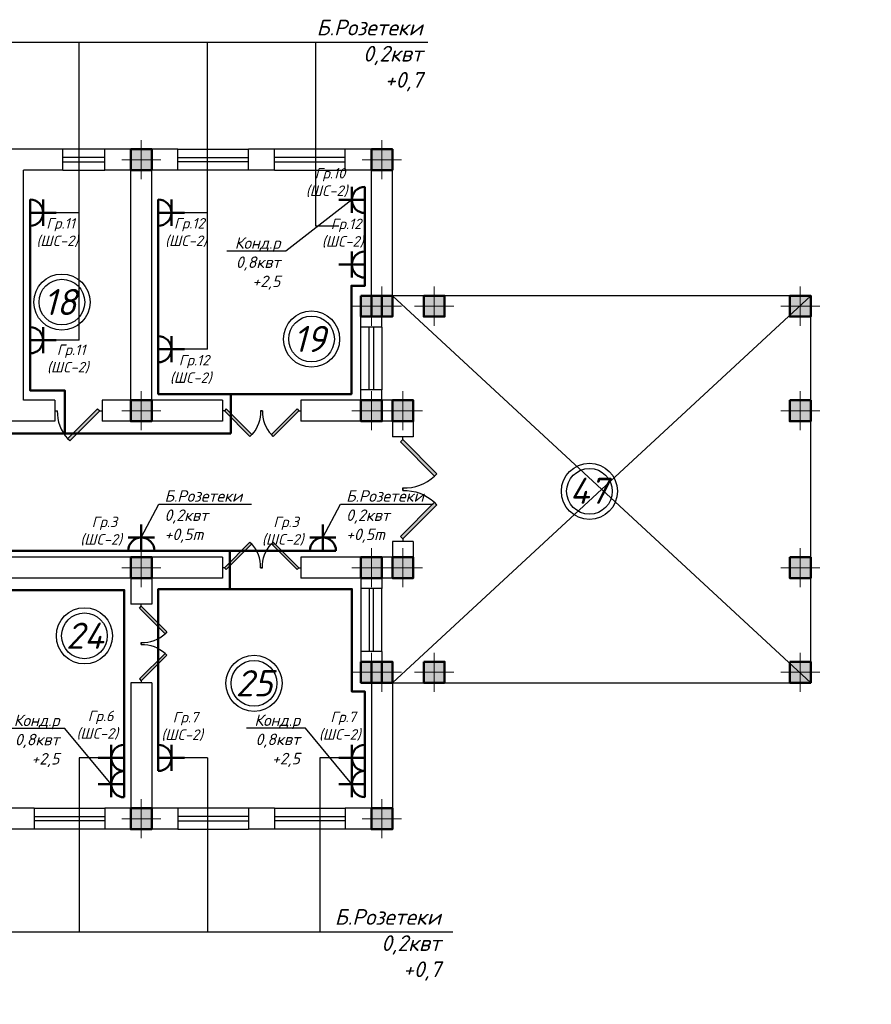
# Model space of a CAD drawing. Header units: millimetres. Extents: x 473009 to 2502882, y 456217 to 1153743.
# Tile 104 of 124: x 2018306 to 2034589, y 472103 to 490928. Entities that reach past the tile are written whole.
import ezdxf
from ezdxf import colors
from ezdxf.entities.mleader import LeaderData, LeaderLine
from ezdxf.math import Vec2, Vec3

# ---------------------------------------------------------------- set-up
doc = ezdxf.new("R2010")
doc.units = ezdxf.units.MM
doc.layers.add('kolonn', color=7, linetype='Continuous')
doc.layers.add('Электрика', color=1, linetype='Continuous', lineweight=50)
doc.styles.add('SPDS1', font='spds.shx', dxfattribs={"width": 0.8})
doc.styles.get("Standard").update_dxf_attribs({"font": 'isocpeui.ttf'})
doc.styles.add('style Ecuper', font='isocpeui.ttf', dxfattribs={"height": 220})
doc.styles.add('ГОСТ 300', font='isocpeui.ttf', dxfattribs={"height": 250})

# ---------------------------------------------------------------- blocks, each defined once
blk = doc.blocks.new('jfgjhsdf')
blk.add_hatch(color=1).paths.add_polyline_path([(-593, 731), (-637, 687), (0, 50), (44, 94)])
at = {"color": 1}
for p, q in [((0, 1000), (0, 950)), ((0, 50), (0, 0))]:
    blk.add_line(p, q, dxfattribs=at)
blk.add_lwpolyline([(0, 50), (-637, 687), (-593, 731), (44, 94), (0, 50)], dxfattribs=at)
blk.add_arc((-33, 130), 821, 87.662, 132.9147, dxfattribs=at)
blk = doc.blocks.new('ghsdd')
at = {"ltscale": 50}
h = blk.add_hatch(color=256, dxfattribs=at)
h.paths.add_polyline_path([(0, 200), (-200, 200), (-200, 0), (0, 0)])
h.paths.add_polyline_path([(200, 0), (200, 200), (0, 200), (0, 0)])
h.paths.add_polyline_path([(0, 0), (-200, 0), (-200, -200), (0, -200)])
h.paths.add_polyline_path([(0, 0), (0, -200), (200, -200), (200, 0)])
at = {"lineweight": 0}
for p, q in [((0, -374), (0, 374)), ((-374, 0), (374, 0))]:
    blk.add_line(p, q, dxfattribs=at)
at = {"lineweight": 50, "ltscale": 50}
blk.add_lwpolyline([(200, 200), (200, -200), (-200, -200), (-200, 200), (200, 200)], dxfattribs=at)
blk = doc.blocks.new('розетка')
at = {"layer": 'Электрика', "ltscale": 20}
for p, q in [((0, 250), (0, -250)), ((250, 250), (250, -250)), ((0, 0), (500, 0))]:
    blk.add_line(p, q, dxfattribs=at)
blk.add_arc((0, 0), 250, 270, 90, dxfattribs=at)
blk = doc.blocks.new('_None')

msp = doc.modelspace()

# ---------------------------------------------------------------- linework, layer by layer
at = {"lineweight": 30}
for p, q in [((2019131.1, 488450.9), (2017531.1, 488450.9)), ((2019131.1, 488050.9), (2019131.1, 488450.9)), ((2021331.1, 488450.9), (2019931.1, 488450.9)), ((2019931.1, 488050.9), (2019931.1, 488450.9)), ((2021331.1, 488050.9), (2021331.1, 488450.9)), ((2023181.1, 488450.9), (2022681.1, 488450.9)), ((2022681.1, 488050.9), (2022681.1, 488450.9)), ((2023181.1, 488050.9), (2023181.1, 488450.9)), ((2024531.1, 488050.9), (2024531.1, 488450.9)), ((2025431.1, 488450.9), (2024531.1, 488450.9)), ((2025431.1, 485250.9), (2025431.1, 488450.9)), ((2018381.1, 483650.9), (2018381.1, 488050.9)), ((2019131.1, 488050.9), (2018381.1, 488050.9)), ((2020431.1, 488050.9), (2019931.1, 488050.9)), ((2020431.1, 483650.9), (2020431.1, 488050.9)), ((2021331.1, 488050.9), (2020831.1, 488050.9)), ((2020831.1, 483650.9), (2020831.1, 488050.9)), ((2023181.1, 488050.9), (2022681.1, 488050.9)), ((2025031.1, 488050.9), (2024531.1, 488050.9)), ((2025031.1, 485650.9), (2025031.1, 488050.9)), ((2025031.1, 485650.9), (2024831.1, 485650.9)), ((2024831.1, 485050.9), (2024831.1, 485650.9)), ((2025431.1, 485250.9), (2025231.1, 485250.9)), ((2025231.1, 485050.9), (2025231.1, 485250.9)), ((2025231.1, 485050.9), (2024831.1, 485050.9)), ((2025231.1, 483850.9), (2024831.1, 483850.9)), ((2024831.1, 483650.9), (2024831.1, 483850.9)), ((2025231.1, 483650.9), (2025231.1, 483850.9)), ((2018981.1, 483650.9), (2018381.1, 483650.9)), ((2018981.1, 483650.9), (2018981.1, 483250.9)), ((2019881.1, 483650.9), (2019881.1, 483250.9)), ((2020431.1, 483650.9), (2019881.1, 483650.9)), ((2022181.1, 483650.9), (2020831.1, 483650.9)), ((2022181.1, 483650.9), (2022181.1, 483250.9)), ((2023681.1, 483650.9), (2023681.1, 483250.9)), ((2024831.1, 483650.9), (2023681.1, 483650.9)), ((2025831.1, 483650.9), (2025231.1, 483650.9)), ((2025831.1, 483650.9), (2025831.1, 482950.9)), ((2018981.1, 483250.9), (2017531.1, 483250.9)), ((2022181.1, 483250.9), (2019881.1, 483250.9)), ((2025431.1, 483250.9), (2023681.1, 483250.9)), ((2025431.1, 483250.9), (2025431.1, 482950.9)), ((2025831.1, 482950.9), (2025431.1, 482950.9)), ((2025831.1, 480950.9), (2025431.1, 480950.9)), ((2025431.1, 480950.9), (2025431.1, 480650.9)), ((2025831.1, 480950.9), (2025831.1, 480250.9)), ((2022181.1, 480650.9), (2018131.1, 480650.9)), ((2022181.1, 480650.9), (2022181.1, 480250.9)), ((2023681.1, 480650.9), (2023681.1, 480250.9)), ((2025431.1, 480650.9), (2023681.1, 480650.9)), ((2020431.1, 480250.9), (2018131.1, 480250.9)), ((2020431.1, 480250.9), (2020431.1, 479750.9)), ((2022181.1, 480250.9), (2020831.1, 480250.9)), ((2020831.1, 480250.9), (2020831.1, 479750.9)), ((2024831.1, 480250.9), (2023681.1, 480250.9)), ((2024831.1, 480250.9), (2024831.1, 480050.9)), ((2025231.1, 480250.9), (2025231.1, 480050.9)), ((2025831.1, 480250.9), (2025231.1, 480250.9)), ((2025231.1, 480050.9), (2024831.1, 480050.9)), ((2020831.1, 479750.9), (2020431.1, 479750.9)), ((2024831.1, 478850.9), (2024831.1, 478250.9)), ((2025231.1, 478850.9), (2024831.1, 478850.9)), ((2025231.1, 478850.9), (2025231.1, 478650.9)), ((2025431.1, 478650.9), (2025231.1, 478650.9)), ((2025431.1, 478650.9), (2025431.1, 475450.9)), ((2020831.1, 478250.9), (2020431.1, 478250.9)), ((2020431.1, 478250.9), (2020431.1, 475850.9)), ((2020831.1, 478250.9), (2020831.1, 475850.9)), ((2025031.1, 478250.9), (2024831.1, 478250.9)), ((2025031.1, 478250.9), (2025031.1, 475850.9)), ((2018581.1, 475850.9), (2018081.1, 475850.9)), ((2018581.1, 475850.9), (2018581.1, 475450.9)), ((2019931.1, 475850.9), (2019931.1, 475450.9)), ((2020431.1, 475850.9), (2019931.1, 475850.9)), ((2021331.1, 475850.9), (2020831.1, 475850.9)), ((2021331.1, 475850.9), (2021331.1, 475450.9)), ((2023181.1, 475850.9), (2022681.1, 475850.9)), ((2022681.1, 475850.9), (2022681.1, 475450.9)), ((2023181.1, 475850.9), (2023181.1, 475450.9)), ((2024531.1, 475850.9), (2024531.1, 475450.9)), ((2025031.1, 475850.9), (2024531.1, 475850.9)), ((2018581.1, 475450.9), (2018081.1, 475450.9)), ((2021331.1, 475450.9), (2019931.1, 475450.9)), ((2023181.1, 475450.9), (2022681.1, 475450.9)), ((2025431.1, 475450.9), (2024531.1, 475450.9))]:
    msp.add_line(p, q, dxfattribs=at)
at = {"color": 1}
for p, q in [((2019931.1, 488450.9), (2019131.1, 488450.9)), ((2021331.1, 488450.9), (2022681.1, 488450.9)), ((2024531.1, 488450.9), (2023181.1, 488450.9)), ((2019931.1, 488290.9), (2019131.1, 488290.9)), ((2019131.1, 488210.9), (2019931.1, 488210.9)), ((2021331.1, 488290.9), (2022681.1, 488290.9)), ((2022681.1, 488210.9), (2021331.1, 488210.9)), ((2024531.1, 488290.9), (2023181.1, 488290.9)), ((2023181.1, 488210.9), (2024531.1, 488210.9)), ((2019131.1, 488050.9), (2019931.1, 488050.9)), ((2022681.1, 488050.9), (2021331.1, 488050.9)), ((2023181.1, 488050.9), (2024531.1, 488050.9)), ((2025431.1, 478250.9), (2033431.1, 485650.9)), ((2033431.1, 478250.9), (2025431.1, 485650.9)), ((2024831.1, 483850.9), (2024831.1, 485050.9)), ((2024991.1, 483850.9), (2024991.1, 485050.9)), ((2025071.1, 485050.9), (2025071.1, 483850.9)), ((2025231.1, 485050.9), (2025231.1, 483850.9)), ((2024831.1, 480050.9), (2024831.1, 478850.9)), ((2024991.1, 480050.9), (2024991.1, 478850.9)), ((2025071.1, 478850.9), (2025071.1, 480050.9)), ((2025231.1, 478850.9), (2025231.1, 480050.9)), ((2018581.1, 475850.9), (2019931.1, 475850.9)), ((2018581.1, 475690.9), (2019931.1, 475690.9)), ((2022681.1, 475850.9), (2021331.1, 475850.9)), ((2022681.1, 475690.9), (2021331.1, 475690.9)), ((2023181.1, 475850.9), (2024531.1, 475850.9)), ((2023181.1, 475690.9), (2024531.1, 475690.9)), ((2019931.1, 475610.9), (2018581.1, 475610.9)), ((2021331.1, 475610.9), (2022681.1, 475610.9)), ((2024531.1, 475610.9), (2023181.1, 475610.9)), ((2019931.1, 475450.9), (2018581.1, 475450.9)), ((2021331.1, 475450.9), (2022681.1, 475450.9)), ((2024531.1, 475450.9), (2023181.1, 475450.9))]:
    msp.add_line(p, q, dxfattribs=at)
for points in [[(2026110.5, 490488.9), (2002995.8, 490488.9), (2002995.8, 485190.9)], [(2019445.8, 484799.3), (2019445.8, 490488.9)], [(2021895.8, 484627.2), (2021895.8, 490488.9)], [(2024406.1, 486982.9), (2023966.5, 486982.9), (2023966.5, 490488.9)], [(2019445.8, 487237.5), (2019006.1, 487237.5)], [(2021895.8, 487237.5), (2021456.1, 487237.5)], [(2019445.8, 484799.3), (2019006.1, 484799.3)], [(2021895.8, 484627.2), (2021456.1, 484627.2)], [(2026587.3, 473484.6), (2007845.8, 473484.6), (2007845.8, 476814.4), (2007406.1, 476814.4)], [(2019806.1, 476814.4), (2019445.8, 476814.4), (2019445.8, 473484.6)], [(2021895.8, 476814.4), (2021456.1, 476814.4)], [(2021895.8, 476814.4), (2021895.8, 473484.6)], [(2024406.1, 476814.4), (2024045.8, 476814.4), (2024045.8, 473484.6)], [(2019445.8, 474509.2), (2019445.8, 473989)]]:
    msp.add_lwpolyline(points)
at = {"color": 1, "lineweight": 50}
for points in [[(2018506.1, 487237.5), (2018506.1, 483839.8), (2019167.3, 483839.8), (2019167.3, 483015.6)], [(2020956.1, 487237.5), (2020956.1, 483769.8), (2022342.7, 483769.8), (2022342.7, 483015.6)], [(2022342.7, 483769.8), (2024649.6, 483769.8), (2024649.6, 485841.3), (2024906.1, 485841.3), (2024906.1, 487232.9)], [(2002136.1, 483005.5), (2002136.1, 480775.9), (2020631.1, 480775.9)], [(2016782.9, 483015.6), (2022342.7, 483015.6)], [(2020631.1, 480775.9), (2022326.9, 480775.9), (2022326.9, 480043), (2020956.1, 480043), (2020956.1, 476814.4)], [(2022326.9, 480775.9), (2024103.5, 480775.9)], [(2016356.1, 476814.4), (2016356.1, 480023.9), (2020306.1, 480023.9), (2020306.1, 476814.4)], [(2024906.1, 476814.4), (2024906.1, 478083.2), (2024659, 478083.2), (2024659, 480043), (2022326.9, 480043)]]:
    msp.add_lwpolyline(points, dxfattribs=at)
at = {"color": 1}
msp.add_lwpolyline([(2025431.1, 478250.9), (2033431.1, 478250.9), (2033431.1, 485650.9), (2025431.1, 485650.9)], dxfattribs=at)
for centre, radius in [((2019113.6, 485528.3), 537), ((2019113.6, 485528.3), 437), ((2023886.6, 484821.8), 537), ((2023886.6, 484821.8), 437), ((2029200, 481911.2), 537), ((2029200, 481911.2), 437), ((2019544.2, 479147.7), 537), ((2019544.2, 479147.7), 437), ((2022786.7, 478240.2), 537), ((2022786.7, 478240.2), 437)]:
    msp.add_circle(centre, radius, dxfattribs=at)

# ---------------------------------------------------------------- block references
for p, xscale, yscale, zscale, rotation in [((2019881.1, 483450.9), 0.8999999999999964, 0.8999999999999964, 0.8999999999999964, 90), ((2022181.1, 483450.9), -0.769230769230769, 0.769230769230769, 0.769230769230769, 270), ((2023681.1, 483450.9), 0.769230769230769, 0.769230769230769, 0.769230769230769, 90), ((2025631.1, 482950.9), 1.025641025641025, 1.025641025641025, 1.025641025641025, 180), ((2022181.1, 480450.9), 0.769230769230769, 0.769230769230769, 0.769230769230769, 270), ((2023681.1, 480450.9), -0.769230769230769, 0.769230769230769, 0.769230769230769, 90), ((2020631.1, 479750.9), 0.769230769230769, 0.769230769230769, 0.769230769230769, 180)]:
    msp.add_blockref('jfgjhsdf', p, dxfattribs=dict(xscale=xscale, yscale=yscale, zscale=zscale, rotation=rotation))
for p, xscale, yscale, zscale in [((2025631.1, 480950.9), -1.025641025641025, 1.025641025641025, 1.025641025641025), ((2020631.1, 478250.9), -0.769230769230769, 0.769230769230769, 0.769230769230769)]:
    msp.add_blockref('jfgjhsdf', p, dxfattribs=dict(xscale=xscale, yscale=yscale, zscale=zscale))
at = {"layer": 'kolonn', "xscale": -1}
for p in [(2020631.1, 488250.9), (2025231.1, 488250.9), (2025031.1, 485450.9), (2025231.1, 485450.9), (2026231.1, 485450.9), (2033231.1, 485450.9), (2020631.1, 483450.9), (2025031.1, 483450.9), (2025631.1, 483450.9), (2033231.1, 483450.9), (2020631.1, 480450.9), (2025031.1, 480450.9), (2025631.1, 480450.9), (2033231.1, 480450.9), (2025031.1, 478450.9), (2025231.1, 478450.9), (2026231.1, 478450.9), (2033231.1, 478450.9), (2020631.1, 475650.9), (2025231.1, 475650.9)]:
    msp.add_blockref('ghsdd', p, dxfattribs=at)
at = {"layer": 'Электрика'}
for p, rotation in [((2024906.1, 487482.9), 180), ((2024906.1, 486245.6), 180), ((2020631.1, 480775.9), 90), ((2024103.5, 480775.9), 90), ((2020306.1, 476814.4), 180), ((2024906.1, 476814.4), 180), ((2020306.1, 476311), 180), ((2024906.1, 476314.4), 180)]:
    msp.add_blockref('розетка', p, dxfattribs=dict(at, rotation=rotation))
for p in [(2018506.1, 487237.5), (2020956.1, 487237.5), (2018506.1, 484799.3), (2020956.1, 484627.2), (2020956.1, 476814.4)]:
    msp.add_blockref('розетка', p, dxfattribs=at)

# ---------------------------------------------------------------- texts
at = {"color": 1}
for s, p in [('18', (2018761.4, 485280.3)), ('19', (2023534.4, 484573.8)), ('47', (2028820.5, 481671.7)), ('24', (2019192.1, 478899.6)), ('25', (2022434.6, 477992.2))]:
    msp.add_text(s, height=500, dxfattribs=at).set_placement(p)
for s, insert, char_height, width, attachment_point, style in [('{\\C1;Б.Розетеки\\P0,2квт\\P+0,7}', (2026010.5, 490927.6), 300, 1941.264, 3, 'style Ecuper'), (' Гр.10\\P(ШC-2)', (2024176, 487815.2), 200, 6377.27, 5, 'ГОСТ 300'), (' Гр.11\\P(ШC-2)', (2019025.2, 486857.2), 200, 6377.27, 5, 'ГОСТ 300'), (' Гр.12\\P(ШC-2)', (2021485.9, 486858.8), 200, 6377.27, 5, 'ГОСТ 300'), (' Гр.12\\P(ШC-2)', (2024482.5, 486847.1), 200, 6377.27, 5, 'ГОСТ 300'), (' Гр.11\\P(ШC-2)', (2019226.7, 484441.1), 200, 6377.27, 5, 'ГОСТ 300'), (' Гр.12\\P(ШC-2)', (2021576.9, 484241.2), 200, 6377.27, 5, 'ГОСТ 300'), (' Гр.3\\P(ШC-2)', (2019863.5, 481149.4), 200, 6377.27, 5, 'ГОСТ 300'), (' Гр.3\\P(ШC-2)', (2023335.9, 481149.4), 200, 6377.27, 5, 'ГОСТ 300'), (' Гр.6\\P(ШC-2)', (2019790.6, 477439.8), 200, 6377.27, 5, 'ГОСТ 300'), (' Гр.7\\P(ШC-2)', (2021412.6, 477415.2), 200, 6377.27, 5, 'ГОСТ 300'), (' Гр.7\\P(ШC-2)', (2024426.8, 477420.9), 200, 6377.27, 5, 'ГОСТ 300'), ('{\\C1;Б.Розетеки\\P0,2квт\\P+0,7}', (2026358.4, 473923.4), 300, 1941.264, 3, 'style Ecuper')]:
    msp.add_mtext(s, dxfattribs=dict(insert=insert, char_height=char_height, width=width, attachment_point=attachment_point, style=style))
at = {"color": 7, "ltscale": 2, "insert": (513015.9, 476034.8), "char_height": 250, "width": 17719.705, "attachment_point": 4, "line_spacing_factor": 1.44, "style": 'SPDS1'}
msp.add_mtext('\\pi7954.85267;{\\L\\C256;Общие данные\\P\\pi0;\\l    1.Настоящий проект электроосвещения и электрооборудования здания выполнен на основании следующих исходных данных разделов: АР, ОВ, ОС, ТХ. \\PВРУ-1- Ру =116,2кВт; \\P             Рр =98,7кВт.\\P    2.Проектом предусмотрено рабочее (общее, местное) ремонтное и аварийное освещение.\\P    3.Общее рабочее освещение предусматривается стационарными светодиодными светильниками. Выбор типа светильников производился в соответствии с назначением помещений, характеристикой среды и требованиями архитектурного оформления.\\P   4.Освещенность помещений принята согласно нормам и правилам КМК2.01.05-98.\\P   5.Управление рабочим освещением осуществляется выключателями, установленными по месту в помещениях .\\P   6.Аварийное освещение предусматривается по линиям проходов и выходов из здания. Светильники аварийного освещения выделяются из числа светильников общего рабочего освещения и питаются от сети аварийного освещения.\\P   7.Включение светильников общего и аварийного освещения раздельное.\\P  8.Групповая осветительная сеть выполняется кабелем марки ВВГнг-0,66  в ПВХ гофротрубе за подвесным потолком, в плитах перекрытий.   \\P     9.Силовыми электроприемниками являются  технологическое,  сантехническое оборудование. Номинальная мощность установленных электроприемников принята в соответствии с заданиями технологической, вентиляционной частей проекта. \\PРасчетная мощность силовых электроприемников определена методом коэффициентов спроса по характерным группам электроприемников (на основании рекомендаций КМК). . Отключение общей вентиляции при пожаре осуществляется поступлением сигнала на магнитный пускатель "МП".\\P     10.Силовая распределительная сеть выполняется кабелем ВВГнг, проложенная за подвесным потолком в ПВХ гофротрубе и скрыто в ПВХ трубе под слоем штукатурки. \\P     11.Силовые распределительные пункты приняты с автоматическими выключателями на отходящих линиях. Щиты принять навесными. В качестве главного распределительного щита принята панель ПР. Магистральные сети выполняются кабелем марки ВВГнг, проложенные в гофрированных трубах ПВХ, на скобах.\\P    12.Для защиты от поражения электрическим током предусматривается следующие виды заземления :\\P     Заземление всех корпусов электроприемников выполняется в однофазной сети третьим  заземляющим проводом,в трехфазной-пятым заземляющим проводом.\\PВ проекте принята система заземления TN-S. Ввод в здание должен быть предусмотрен пятижильным кабелем. Пятая жила соединяется с заземленной нейтралью источника.\\P    13. Опасные зоны на объекте отсутствуют\\C5;.\\P    }14. {\\C256;Монтаж выполнить в соответствии с ПУЭ и КМК3.05.06-97.}', dxfattribs=at)

# ---------------------------------------------------------------- leaders
ml = msp.add_multileader_mtext('Standard')
ml.set_content('{\\C1;Конд.р\\P0,8квт\\P+2,5}', color=256, style='style Ecuper')
ml.set_leader_properties()
ml.set_arrow_properties(name='NONE')
ml.build(insert=Vec2(0, 0))
ml.multileader.update_dxf_attribs({"text_left_attachment_type": 6, "text_right_attachment_type": 6, "dogleg_length": 0.1, "arrow_head_size": 150})
ctx = ml.context
ctx.base_point, ctx.char_height, ctx.arrow_head_size, ctx.landing_gap_size, ctx.plane_origin = Vec3(2021248.8, 486504), 220, 150, 100, Vec3(2023093.8, 482643.6)
ctx.left_attachment, ctx.right_attachment, ctx.text_align_type = 6, 6, 2
notes = []
notes.append((ctx, [(1, (1, 1, 0), (2023395, 486504), (-1, 0), 5, [(0, [(2024656.1, 487482.9)], 0, [])])]))
ctx.mtext.insert, ctx.mtext.width, ctx.mtext.alignment, ctx.mtext.flow_direction = Vec3(2023290, 486768), 1941.264, 3, 5
ml = msp.add_multileader_mtext('Standard')
ml.set_content('{\\C1;Б.Розетеки\\P0,2квт\\P+0,5m}', color=256, style='style Ecuper')
ml.set_leader_properties()
ml.set_arrow_properties(name='NONE')
ml.build(insert=Vec2(0, 0))
ml.multileader.update_dxf_attribs({"text_left_attachment_type": 6, "text_right_attachment_type": 6, "dogleg_length": 0.1, "arrow_head_size": 150})
ctx = ml.context
ctx.base_point, ctx.char_height, ctx.arrow_head_size, ctx.landing_gap_size, ctx.plane_origin = Vec3(2020974.6, 481667.3), 220, 150, 100, Vec3(2017511.4, 476754.6)
ctx.left_attachment, ctx.right_attachment = 6, 6
notes.append((ctx, [(0, (1, 1, 0), (2020969.6, 481667.3), (1, 0), 5, [(0, [(2020631.1, 481025.9)], 0, [])])]))
ctx.mtext.insert, ctx.mtext.width, ctx.mtext.flow_direction = Vec3(2021074.6, 481931.3), 1941.264, 5
ml = msp.add_multileader_mtext('Standard')
ml.set_content('{\\C1;Б.Розетеки\\P0,2квт\\P+0,5m}', color=256, style='style Ecuper')
ml.set_leader_properties()
ml.set_arrow_properties(name='NONE')
ml.build(insert=Vec2(0, 0))
ml.multileader.update_dxf_attribs({"text_left_attachment_type": 6, "text_right_attachment_type": 6, "dogleg_length": 0.1, "arrow_head_size": 150})
ctx = ml.context
ctx.base_point, ctx.char_height, ctx.arrow_head_size, ctx.landing_gap_size, ctx.plane_origin = Vec3(2024447, 481667.3), 220, 150, 100, Vec3(2020983.8, 476754.6)
ctx.left_attachment, ctx.right_attachment = 6, 6
notes.append((ctx, [(0, (1, 1, 0), (2024442, 481667.3), (1, 0), 5, [(0, [(2024103.5, 481025.9)], 0, [])])]))
ctx.mtext.insert, ctx.mtext.width, ctx.mtext.flow_direction = Vec3(2024547, 481931.3), 1941.264, 5
ml = msp.add_multileader_mtext('Standard')
ml.set_content('{\\C1;Конд.р\\P0,8квт\\P+2,5}', color=256, style='style Ecuper')
ml.set_leader_properties()
ml.set_arrow_properties(name='NONE')
ml.build(insert=Vec2(0, 0))
ml.multileader.update_dxf_attribs({"text_left_attachment_type": 6, "text_right_attachment_type": 6, "dogleg_length": 0.1, "arrow_head_size": 150})
ctx = ml.context
ctx.base_point, ctx.char_height, ctx.arrow_head_size, ctx.landing_gap_size, ctx.plane_origin = Vec3(2017024.1, 477377.5), 220, 150, 100, Vec3(2018000.4, 473496.6)
ctx.left_attachment, ctx.right_attachment, ctx.text_align_type = 6, 6, 2
notes.append((ctx, [(1, (1, 1, 0), (2019170.3, 477377.5), (-1, 0), 5, [(0, [(2020056.1, 476311)], 0, [])])]))
ctx.mtext.insert, ctx.mtext.width, ctx.mtext.alignment, ctx.mtext.flow_direction = Vec3(2019065.3, 477641.5), 1941.264, 3, 5
ml = msp.add_multileader_mtext('Standard')
ml.set_content('{\\C1;Конд.р\\P0,8квт\\P+2,5}', color=256, style='style Ecuper')
ml.set_leader_properties()
ml.set_arrow_properties(name='NONE')
ml.build(insert=Vec2(0, 0))
ml.multileader.update_dxf_attribs({"text_left_attachment_type": 6, "text_right_attachment_type": 6, "dogleg_length": 0.1, "arrow_head_size": 150})
ctx = ml.context
ctx.base_point, ctx.char_height, ctx.arrow_head_size, ctx.landing_gap_size, ctx.plane_origin = Vec3(2021624.1, 477380.9), 220, 150, 100, Vec3(2022600.4, 473500.1)
ctx.left_attachment, ctx.right_attachment, ctx.text_align_type = 6, 6, 2
notes.append((ctx, [(1, (1, 1, 0), (2023770.3, 477380.9), (-1, 0), 5, [(0, [(2024656.1, 476314.4)], 0, [])])]))
ctx.mtext.insert, ctx.mtext.width, ctx.mtext.alignment, ctx.mtext.flow_direction = Vec3(2023665.3, 477644.9), 1941.264, 3, 5
for ctx, leaders in notes:
    for number, flags, end, landing, length, lines in leaders:
        leader = LeaderData()
        leader.index, (leader.has_last_leader_line, leader.has_dogleg_vector, leader.attachment_direction) = number, flags
        leader.last_leader_point, leader.dogleg_vector, leader.dogleg_length = Vec3(end), Vec3(landing), length
        for number, points, colour, breaks in lines:
            line = LeaderLine()
            line.index, line.vertices, line.color, line.breaks = number, Vec3.list(points), colors.encode_raw_color(colour), breaks
            leader.lines.append(line)
        ctx.leaders.append(leader)

doc.saveas('drawing.dxf')
